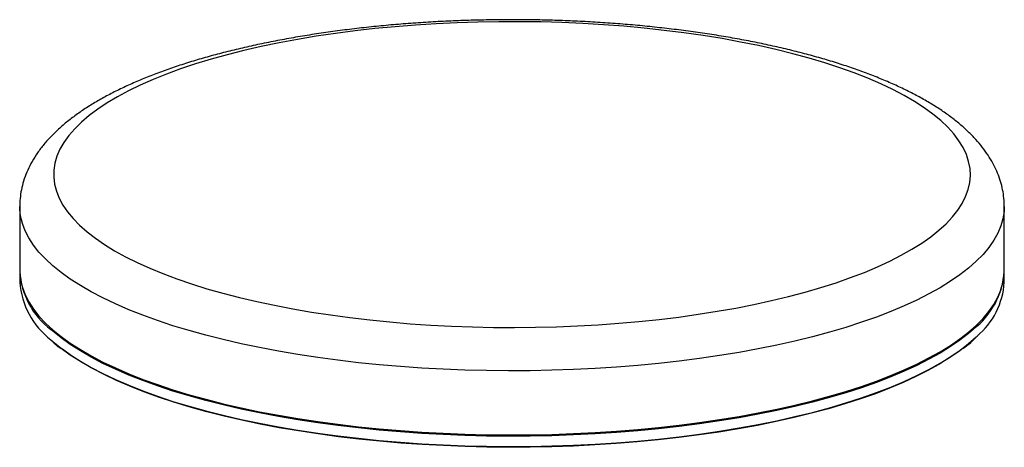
# Paper-space layout '_Dimétrica' of a CAD drawing. Header units: millimetres. Extents: x -73 to 73, y -24 to 39.
import ezdxf

# ---------------------------------------------------------------- set-up
doc = ezdxf.new("R2010")
doc.units = ezdxf.units.MM

psp = doc.layouts.new('_Dimétrica')

# ---------------------------------------------------------------- linework, layer by layer
at = {"color": 7, "linetype": 'Continuous', "lineweight": 25}
for p, q in [((-72.5, 11.31), (-72.5, 1.89)), ((72.5, 1.89), (72.5, 11.31)), ((-72.5, 1.7), (-72.5, 0.19)), ((72.5, 0.19), (72.5, 1.7))]:
    psp.add_line(p, q, dxfattribs=at)
at = {"color": 7, "linetype": 'Continuous', "lineweight": 25, "flags": 128}
for points in [[(-23.86, -5.02), (-20.94, -5.36), (-17.98, -5.66), (-14.98, -5.91), (-11.95, -6.12), (-8.89, -6.28), (-5.81, -6.39), (-2.72, -6.45), (0.37, -6.47), (3.47, -6.44), (6.55, -6.37), (9.63, -6.24), (12.68, -6.07), (15.71, -5.85), (18.7, -5.59), (21.65, -5.28), (24.56, -4.93), (27.42, -4.53), (30.22, -4.09), (32.95, -3.61), (35.62, -3.08), (38.21, -2.52), (40.72, -1.92), (43.15, -1.28), (45.48, -0.6), (47.72, 0.11), (49.86, 0.86), (51.89, 1.64), (53.82, 2.45), (55.63, 3.28), (57.32, 4.15), (58.9, 5.04), (60.35, 5.95), (61.67, 6.88), (62.86, 7.83), (63.92, 8.8), (64.85, 9.79), (65.64, 10.78), (66.29, 11.79), (66.81, 12.81), (67.18, 13.83), (67.41, 14.86), (67.5, 15.89), (67.45, 16.93), (67.25, 17.96), (66.92, 18.98), (66.44, 20), (65.82, 21.01), (65.07, 22.01), (64.18, 23), (63.15, 23.97), (61.99, 24.93), (60.7, 25.87), (59.28, 26.79), (57.74, 27.68), (56.08, 28.55), (54.3, 29.39), (52.4, 30.21), (50.39, 31), (48.28, 31.75), (46.07, 32.47), (43.76, 33.16), (41.36, 33.81), (38.87, 34.42), (36.3, 35), (33.65, 35.53), (30.93, 36.03), (28.15, 36.48), (25.31, 36.89), (22.41, 37.25), (19.47, 37.57), (16.48, 37.85), (13.47, 38.08), (10.42, 38.26), (7.35, 38.39), (4.27, 38.48), (1.17, 38.52), (-1.92, 38.52), (-5.01, 38.47), (-8.09, 38.37), (-11.16, 38.22), (-14.2, 38.02), (-17.21, 37.78), (-20.18, 37.5), (-23.11, 37.17), (-26, 36.79), (-28.83, 36.37), (-31.59, 35.91), (-34.3, 35.41), (-36.92, 34.86), (-39.48, 34.28), (-41.95, 33.66), (-44.33, 33), (-46.61, 32.3), (-48.8, 31.57), (-50.89, 30.81), (-52.87, 30.02), (-54.74, 29.19), (-56.49, 28.34), (-58.12, 27.47), (-59.64, 26.57), (-61.02, 25.64), (-62.28, 24.7), (-63.41, 23.74), (-64.4, 22.76), (-65.26, 21.77), (-65.98, 20.77), (-66.57, 19.76), (-67.01, 18.73), (-67.31, 17.71), (-67.47, 16.68), (-67.49, 15.65), (-67.37, 14.61), (-67.1, 13.59), (-66.7, 12.56), (-66.15, 11.55), (-65.46, 10.54), (-64.64, 9.55), (-63.68, 8.57), (-62.59, 7.6), (-61.36, 6.65), (-60.01, 5.73), (-58.53, 4.82), (-56.92, 3.94), (-55.2, 3.08), (-53.36, 2.25), (-51.41, 1.45), (-49.35, 0.68), (-47.19, -0.06), (-44.93, -0.76), (-42.57, -1.43), (-40.12, -2.07), (-37.59, -2.66), (-34.98, -3.21), (-32.3, -3.73), (-29.55, -4.2), (-26.73, -4.63), (-23.86, -5.02)], [(-72.5, 1.89), (-72.49, 1.53), (-72.37, 0.46), (-72.11, -0.6), (-71.71, -1.67), (-71.17, -2.72), (-70.49, -3.76), (-69.67, -4.8), (-68.72, -5.82), (-67.63, -6.82), (-66.41, -7.81), (-65.05, -8.78), (-63.57, -9.73), (-61.97, -10.66), (-60.24, -11.56), (-58.4, -12.43), (-56.44, -13.28), (-54.38, -14.1), (-52.2, -14.88), (-49.93, -15.64), (-47.55, -16.36), (-45.08, -17.04), (-42.53, -17.69), (-39.89, -18.29), (-37.17, -18.86), (-34.38, -19.39), (-31.53, -19.88), (-28.61, -20.32), (-25.63, -20.72)], [(-25.63, -20.72), (-22.61, -21.08), (-19.54, -21.39), (-16.43, -21.65), (-13.29, -21.87), (-10.13, -22.04), (-6.94, -22.17), (-3.74, -22.25), (-0.54, -22.28), (2.67, -22.26), (5.87, -22.2), (9.06, -22.09), (12.24, -21.93), (15.39, -21.73), (18.51, -21.48), (21.59, -21.18), (24.63, -20.84), (27.62, -20.46), (30.56, -20.03), (33.44, -19.56), (36.25, -19.04), (38.99, -18.49), (41.66, -17.89), (44.24, -17.26), (46.74, -16.59), (49.14, -15.88), (51.45, -15.14), (53.66, -14.36), (55.77, -13.56), (57.76, -12.72), (59.64, -11.85), (61.41, -10.96), (63.05, -10.04), (64.57, -9.1), (65.97, -8.14), (67.23, -7.16), (68.37, -6.16), (69.37, -5.14), (70.23, -4.11), (70.96, -3.07), (71.55, -2.02), (72, -0.96), (72.3, 0.1), (72.47, 1.17), (72.5, 1.89)], [(-25.56, -22.54), (-28.53, -22.14), (-31.44, -21.7), (-34.29, -21.22), (-37.07, -20.69), (-39.78, -20.12), (-42.41, -19.52), (-44.96, -18.87), (-47.42, -18.19), (-49.79, -17.48), (-52.06, -16.72), (-54.23, -15.94), (-56.29, -15.12), (-58.24, -14.28), (-60.08, -13.41), (-61.8, -12.51), (-63.4, -11.59), (-64.87, -10.64), (-66.22, -9.67), (-66.29, -9.62)], [(66.3, -9.61), (65.79, -10), (64.4, -10.96), (62.88, -11.9), (61.24, -12.81), (59.48, -13.7), (57.6, -14.57), (55.61, -15.4), (53.51, -16.21), (51.31, -16.98), (49.01, -17.72), (46.61, -18.42), (44.12, -19.09), (41.54, -19.72), (38.88, -20.32), (36.15, -20.87), (33.34, -21.38), (30.47, -21.85), (27.54, -22.28), (24.56, -22.67), (21.53, -23.01), (18.45, -23.3), (15.34, -23.55), (12.2, -23.75), (9.04, -23.91), (5.86, -24.02), (2.66, -24.08), (-0.53, -24.1), (-3.73, -24.07), (-6.92, -23.99), (-10.1, -23.86), (-13.25, -23.69), (-16.39, -23.47), (-19.48, -23.21), (-22.55, -22.9), (-25.56, -22.54)]]:
    psp.add_lwpolyline(points, dxfattribs=at)
at = {"color": 8, "linetype": 'Continuous', "lineweight": 25, "flags": 128}
for points in [[(-25.63, -11.29), (-28.61, -10.89), (-31.53, -10.45), (-34.38, -9.96), (-37.17, -9.43), (-39.89, -8.87), (-42.53, -8.26), (-45.08, -7.61), (-47.55, -6.93), (-49.93, -6.21), (-52.2, -5.46), (-54.38, -4.67), (-56.44, -3.85), (-58.4, -3.01), (-60.24, -2.13), (-61.97, -1.23), (-63.57, -0.3), (-65.05, 0.65), (-66.41, 1.61), (-67.63, 2.6), (-68.72, 3.61), (-69.67, 4.63), (-70.49, 5.66), (-71.17, 6.71), (-71.71, 7.76), (-72.11, 8.82), (-72.37, 9.89), (-72.49, 10.96), (-72.5, 11.32)], [(72.5, 11.31), (72.47, 10.6), (72.3, 9.53), (72, 8.47), (71.55, 7.41), (70.96, 6.36), (70.23, 5.32), (69.37, 4.29), (68.37, 3.27), (67.23, 2.27), (65.97, 1.29), (64.57, 0.33), (63.05, -0.62), (61.41, -1.53), (59.64, -2.43), (57.76, -3.29), (55.77, -4.13), (53.66, -4.94), (51.45, -5.71), (49.14, -6.45), (46.74, -7.16), (44.24, -7.83), (41.66, -8.47), (38.99, -9.06), (36.25, -9.62), (33.44, -10.13), (30.56, -10.6), (27.62, -11.03), (24.63, -11.42), (21.59, -11.76), (18.51, -12.05), (15.39, -12.3), (12.24, -12.51), (9.06, -12.66), (5.87, -12.77), (2.67, -12.84), (-0.54, -12.85), (-3.74, -12.82), (-6.94, -12.74), (-10.13, -12.62), (-13.29, -12.44), (-16.43, -12.22), (-19.54, -11.96), (-22.61, -11.65), (-25.63, -11.29)], [(-25.63, -20.91), (-28.61, -20.51), (-31.53, -20.07), (-34.38, -19.58), (-37.17, -19.05), (-39.89, -18.48), (-42.53, -17.87), (-45.08, -17.23), (-47.55, -16.55), (-49.93, -15.83), (-52.2, -15.07), (-54.38, -14.29), (-56.44, -13.47), (-58.4, -12.62), (-60.24, -11.75), (-61.97, -10.85), (-63.57, -9.92), (-65.05, -8.97), (-66.41, -8), (-67.63, -7.01), (-67.92, -6.76)], [(67.94, -6.74), (67.23, -7.35), (65.97, -8.33), (64.57, -9.29), (63.05, -10.23), (61.41, -11.15), (59.64, -12.04), (57.76, -12.91), (55.77, -13.75), (53.66, -14.55), (51.45, -15.33), (49.14, -16.07), (46.74, -16.78), (44.24, -17.45), (41.66, -18.08), (38.99, -18.68), (36.25, -19.23), (33.44, -19.75), (30.56, -20.22), (27.62, -20.65), (24.63, -21.03), (21.59, -21.37), (18.51, -21.67), (15.39, -21.92), (12.24, -22.12), (9.06, -22.28), (5.87, -22.39), (2.67, -22.45), (-0.54, -22.47), (-3.74, -22.44), (-6.94, -22.36), (-10.13, -22.23), (-13.29, -22.06), (-16.43, -21.84), (-19.54, -21.58), (-22.61, -21.26), (-25.63, -20.91)], [(-67.91, -8.28), (-67.63, -8.52), (-66.41, -9.51), (-65.05, -10.48), (-63.57, -11.43), (-61.97, -12.35), (-60.24, -13.26), (-58.4, -14.13), (-56.44, -14.98), (-54.38, -15.8), (-52.2, -16.58), (-49.93, -17.34), (-47.55, -18.05), (-45.08, -18.74), (-42.53, -19.38), (-39.89, -19.99), (-37.17, -20.56), (-34.38, -21.09), (-31.53, -21.57), (-28.61, -22.02), (-25.63, -22.42)], [(-25.63, -22.42), (-22.61, -22.77), (-19.54, -23.08), (-16.43, -23.35), (-13.29, -23.57), (-10.13, -23.74), (-6.94, -23.87), (-3.74, -23.95), (-0.54, -23.98), (2.67, -23.96), (5.87, -23.9), (9.06, -23.79), (12.24, -23.63), (15.39, -23.43), (18.51, -23.18), (21.59, -22.88), (24.63, -22.54), (27.62, -22.16), (30.56, -21.73), (33.44, -21.25), (36.25, -20.74), (38.99, -20.19), (41.66, -19.59), (44.24, -18.96), (46.74, -18.29), (49.14, -17.58), (51.45, -16.84), (53.66, -16.06), (55.77, -15.25), (57.76, -14.42), (59.64, -13.55), (61.41, -12.66), (63.05, -11.74), (64.57, -10.8), (65.97, -9.84), (67.23, -8.85), (68.37, -7.85), (68.48, -7.74)]]:
    psp.add_lwpolyline(points, dxfattribs=at)
at = {"color": 7, "linetype": 'Continuous', "lineweight": 25}
for centre, radius, start, end in [((-60.99, 2.45), 11.52, 183.2965, 233.0825), ((60.68, 2.62), 11.85, 307.7727, 355.9699), ((-60.8, 1.06), 11.73, 184.253, 232.707), ((61.31, 0.87), 11.21, 309.7646, 356.5171)]:
    psp.add_arc(centre, radius, start, end, dxfattribs=at)
for points, knots in [([(72.49, 11.31), (72.49, 11.41), (72.51, 11.93), (72.42, 12.86), (72.21, 14.11), (71.87, 15.33), (71.41, 16.54), (70.82, 17.74), (70.11, 18.91), (69.27, 20.08), (68.31, 21.22), (67.2, 22.35), (65.96, 23.46), (64.59, 24.54), (63.1, 25.59), (61.49, 26.6), (59.77, 27.57), (57.95, 28.5), (56.04, 29.39), (54.03, 30.24), (51.94, 31.05), (49.76, 31.83), (47.51, 32.56), (45.18, 33.25), (42.78, 33.9), (40.3, 34.52), (37.76, 35.09), (35.16, 35.63), (32.5, 36.12), (29.79, 36.58), (27.03, 36.99), (24.22, 37.36), (21.37, 37.69), (18.49, 37.98), (15.57, 38.23), (12.63, 38.43), (9.67, 38.59), (6.69, 38.71), (3.7, 38.79), (0.71, 38.82), (-2.29, 38.81), (-5.28, 38.75), (-8.26, 38.66), (-11.23, 38.52), (-14.18, 38.33), (-17.11, 38.11), (-20, 37.84), (-22.87, 37.53), (-25.69, 37.17), (-28.47, 36.78), (-31.2, 36.35), (-33.88, 35.87), (-36.51, 35.36), (-39.07, 34.8), (-41.57, 34.21), (-44, 33.58), (-46.36, 32.91), (-48.64, 32.2), (-50.85, 31.45), (-52.97, 30.66), (-55.01, 29.84), (-56.96, 28.97), (-58.82, 28.07), (-60.59, 27.12), (-62.26, 26.13), (-63.83, 25.09), (-65.29, 24.01), (-66.63, 22.88), (-67.85, 21.71), (-68.94, 20.49), (-69.89, 19.25), (-70.69, 17.99), (-71.34, 16.71), (-71.84, 15.42), (-72.21, 14.13), (-72.42, 12.85), (-72.51, 11.91), (-72.49, 11.4), (-72.49, 11.32)], [0, 0, 0, 0, 0.0026055, 0.0138255, 0.0250462, 0.0363556, 0.0478473, 0.0596082, 0.071714, 0.0842207, 0.097154, 0.1104999, 0.1242021, 0.1381726, 0.152312, 0.1665313, 0.1807562, 0.1949425, 0.2090722, 0.2231387, 0.2371418, 0.251085, 0.2649733, 0.2788121, 0.292607, 0.3063631, 0.3200852, 0.3337776, 0.347444, 0.3610878, 0.3747121, 0.3883196, 0.4019126, 0.4154934, 0.4290639, 0.442626, 0.4561812, 0.4697313, 0.4832776, 0.4968216, 0.5103647, 0.5239082, 0.537453, 0.5510006, 0.5645524, 0.5781099, 0.5916747, 0.6052483, 0.6188328, 0.6324299, 0.6460419, 0.6596712, 0.6733204, 0.6869926, 0.7006912, 0.71442, 0.7281833, 0.7419858, 0.7558329, 0.7697303, 0.7836842, 0.7977005, 0.8117843, 0.8259388, 0.8401623, 0.8544449, 0.8687628, 0.8830501, 0.897223, 0.9111738, 0.9247891, 0.9379795, 0.9507048, 0.9629793, 0.9748603, 0.9864313, 0.9977872, 1, 1, 1, 1]), ([(-67.84, -8.4), (-67.56, -8.65), (-67.12, -9.05), (-66.6, -9.44), (-66.4, -9.59)], [0, 0, 0, 0, 0.626008, 1, 1, 1, 1]), ([(66.41, -9.58), (66.5, -9.51), (67.02, -9.13), (67.69, -8.56), (68.22, -8.05), (68.42, -7.87)], [0, 0, 0, 0, 0.123133, 0.676908, 1, 1, 1, 1])]:
    psp.add_open_spline(points, degree=3, knots=knots, dxfattribs=at)

doc.saveas('drawing.dxf')
